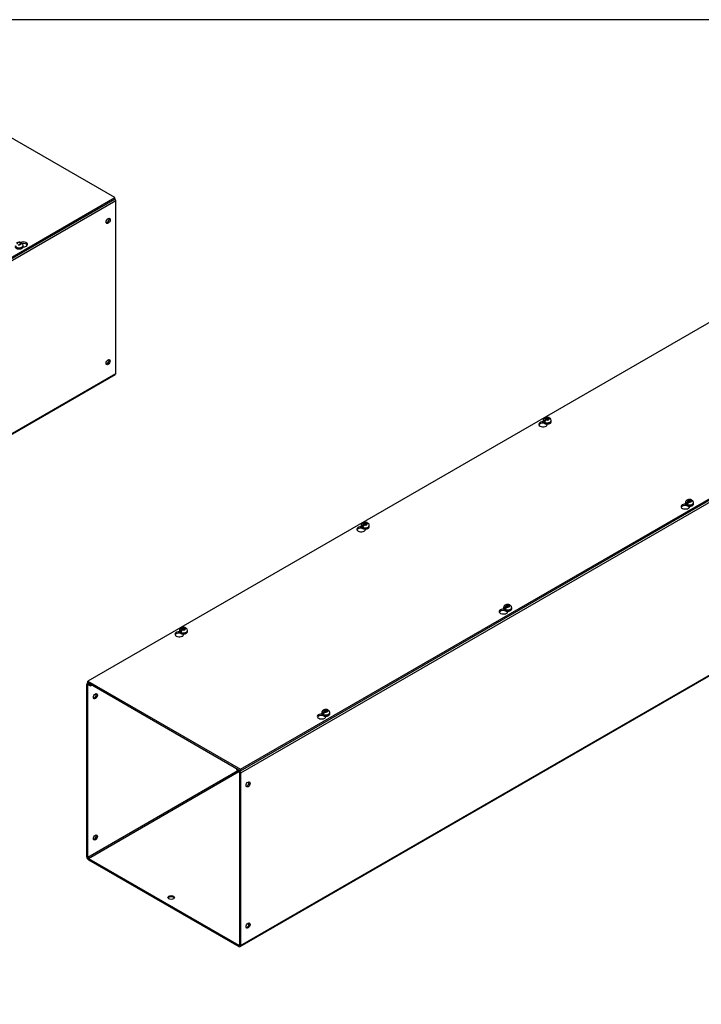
# Model space of a CAD drawing. Header units: inches. Extents: x 1 to 299, y -2 to 199.
# Tile 6 of 7: x 236 to 268, y 153 to 199. Entities that reach past the tile are written whole.
import ezdxf

# ---------------------------------------------------------------- set-up
doc = ezdxf.new("R2010")
doc.units = ezdxf.units.IN
doc.header["$MEASUREMENT"] = 0
for name, color, linetype in [('COM56313-2', 7, 'Continuous'), ('COM56319-2', 7, 'Continuous'), ('Default', 7, 'Continuous'), ('SCS19515', 7, 'Continuous')]:
    doc.layers.add(name, color=color, linetype=linetype)

# ---------------------------------------------------------------- blocks, each defined once
blk = doc.blocks.new('SE5')
at = {"layer": 'COM56313-2', "color": 7, "linetype": 'Continuous'}
for p, q in [((297.029, 193.162), (246.117, 163.768)), ((246.095, 155.672), (297.006, 185.066)), ((246.117, 155.721), (297.029, 185.115)), ((238.944, 159.862), (238.944, 167.91)), ((239.011, 167.985), (238.966, 167.959)), ((238.995, 167.88), (239.02, 167.895)), ((238.995, 159.833), (238.995, 167.88)), ((239.042, 167.967), (239.02, 167.954)), ((239.02, 167.954), (239.121, 167.896)), ((239.02, 167.895), (239.121, 167.837)), ((239.121, 167.896), (239.143, 167.909)), ((239.121, 167.837), (239.121, 167.896)), ((239.121, 167.837), (239.194, 167.879)), ((245.99, 163.871), (238.995, 159.833)), ((239.02, 159.789), (246.041, 163.842)), ((245.962, 163.971), (245.94, 163.959)), ((245.94, 163.959), (246.041, 163.901)), ((245.94, 163.9), (245.94, 163.959)), ((245.94, 163.9), (246.041, 163.842)), ((246.041, 163.901), (246.063, 163.914)), ((246.066, 163.798), (246.066, 155.75)), ((246.117, 163.768), (246.117, 155.721)), ((239.02, 159.789), (246.041, 155.736)), ((239.02, 159.73), (246.041, 155.677)), ((246.066, 155.75), (246.041, 155.736))]:
    blk.add_line(p, q, dxfattribs=at)
for centre, major_axis, start_param, end_param in [((239.02, 167.866), (0.054, -0.0935), 2.356194, 3.926991), ((239.02, 167.866), (0.018, -0.0312), 2.356194, 3.926991), ((239.298, 167.386), (-0.066, -0.115), 0.392819, 2.748773), ((246.041, 163.813), (-0.054, 0.0935), 3.926991, 5.497787), ((246.041, 163.813), (-0.018, 0.0312), 3.926991, 5.497787), ((246.42, 163.274), (0.066, 0.115), 3.534412, 5.890366), ((239.298, 160.795), (-0.066, -0.115), 0.392819, 2.748773), ((239.02, 159.818), (-0.054, 0.0935), 0.785398, 2.356194), ((239.02, 159.818), (-0.018, 0.0312), 0.785398, 2.356194), ((242.884, 157.908), (0.156, 0), 0.331895, 2.809698), ((246.42, 156.683), (0.066, 0.115), 3.534412, 5.890366), ((246.041, 155.765), (-0.018, 0.0312), 2.356194, 3.926991), ((246.041, 155.765), (-0.054, 0.0935), 2.356194, 3.926991)]:
    blk.add_ellipse(centre, major_axis=major_axis, ratio=0.57735, start_param=start_param, end_param=end_param, dxfattribs=at)
for centre, major_axis in [((239.348, 167.356), (-0.066, -0.115)), ((246.47, 163.244), (0.066, 0.115)), ((239.348, 160.765), (-0.066, -0.115)), ((242.884, 157.966), (0.156, 0)), ((246.47, 156.654), (0.067, 0.115))]:
    blk.add_ellipse(centre, major_axis=major_axis, ratio=0.57735, dxfattribs=at)
at = {"layer": 'COM56319-2', "color": 7, "linetype": 'Continuous'}
for p, q in [((289.856, 197.43), (238.988, 168.062)), ((246.117, 163.946), (296.984, 193.314)), ((246.117, 163.882), (296.984, 193.251)), ((260.255, 180.098), (260.255, 180.123)), ((260.255, 180.098), (260.271, 180.107)), ((260.432, 180.031), (260.432, 180.059)), ((266.897, 176.262), (266.897, 176.288)), ((266.897, 176.262), (266.913, 176.272)), ((267.074, 176.196), (267.074, 176.224)), ((251.769, 175.199), (251.769, 175.224)), ((251.769, 175.199), (251.785, 175.208)), ((251.946, 175.132), (251.946, 175.16)), ((258.412, 171.364), (258.412, 171.389)), ((258.412, 171.364), (258.428, 171.373)), ((258.589, 171.297), (258.589, 171.325)), ((243.284, 170.3), (243.284, 170.325)), ((243.284, 170.3), (243.3, 170.309)), ((243.461, 170.233), (243.461, 170.261)), ((238.988, 168.062), (246.117, 163.946)), ((238.988, 167.998), (238.988, 168.062)), ((238.988, 167.998), (246.117, 163.882)), ((249.927, 166.465), (249.927, 166.49)), ((249.927, 166.465), (249.943, 166.474)), ((250.104, 166.398), (250.104, 166.426)), ((246.117, 163.882), (246.117, 163.946))]:
    blk.add_line(p, q, dxfattribs=at)
for centre, major_axis, start_param, end_param in [((260.23, 180.045), (0.203, 0), 1.533269, 6.405229), ((260.23, 179.981), (-0.203, 0), 4.590345, 6.008059), ((266.873, 176.21), (0.203, 0), 1.533269, 6.405229), ((266.873, 176.146), (-0.203, 0), 4.590345, 6.008059), ((251.745, 175.146), (0.203, 0), 1.533269, 6.405229), ((251.745, 175.082), (-0.203, 0), 4.590345, 6.008059), ((258.387, 171.311), (0.203, 0), 1.533269, 6.405229), ((258.387, 171.247), (-0.203, 0), 4.590345, 6.008059), ((243.26, 170.247), (0.203, 0), 1.533269, 6.405229), ((243.26, 170.183), (-0.203, 0), 4.590345, 6.008059), ((249.902, 166.412), (0.203, 0), 1.533269, 6.405229), ((249.902, 166.348), (-0.203, 0), 4.590345, 6.008059)]:
    blk.add_ellipse(centre, major_axis=major_axis, ratio=0.57735, start_param=start_param, end_param=end_param, dxfattribs=at)
at = {"layer": 'SCS19515', "color": 7, "linetype": 'Continuous'}
for p, q in [((260.235, 180.225), (260.235, 180.176)), ((260.343, 180.216), (260.271, 180.175)), ((260.366, 180.291), (260.336, 180.273)), ((260.366, 180.331), (260.436, 180.331)), ((260.366, 180.291), (260.366, 180.331)), ((260.366, 180.291), (260.366, 180.24)), ((260.366, 180.27), (260.436, 180.27)), ((260.378, 180.249), (260.409, 180.267)), ((260.478, 180.267), (260.409, 180.267)), ((260.467, 180.349), (260.436, 180.331)), ((260.436, 180.27), (260.436, 180.331)), ((260.478, 180.294), (260.436, 180.27)), ((260.478, 180.307), (260.509, 180.324)), ((260.478, 180.307), (260.478, 180.267)), ((260.61, 180.176), (260.61, 180.225)), ((267.009, 176.456), (266.978, 176.438)), ((267.009, 176.496), (267.079, 176.496)), ((267.009, 176.456), (267.009, 176.496)), ((267.009, 176.456), (267.009, 176.405)), ((267.009, 176.435), (267.079, 176.435)), ((267.109, 176.514), (267.079, 176.496)), ((267.079, 176.435), (267.079, 176.496)), ((267.121, 176.459), (267.079, 176.435)), ((267.121, 176.472), (267.152, 176.489)), ((267.121, 176.472), (267.121, 176.431)), ((266.877, 176.39), (266.877, 176.341)), ((266.985, 176.381), (266.914, 176.34)), ((267.021, 176.414), (267.051, 176.431)), ((267.121, 176.431), (267.051, 176.431)), ((267.252, 176.341), (267.252, 176.39)), ((251.75, 175.326), (251.75, 175.277)), ((251.857, 175.317), (251.786, 175.276)), ((251.881, 175.392), (251.85, 175.374)), ((251.881, 175.432), (251.951, 175.432)), ((251.881, 175.392), (251.881, 175.432)), ((251.881, 175.392), (251.881, 175.341)), ((251.881, 175.371), (251.951, 175.371)), ((251.893, 175.35), (251.924, 175.368)), ((251.993, 175.368), (251.924, 175.368)), ((251.982, 175.45), (251.951, 175.432)), ((251.951, 175.371), (251.951, 175.432)), ((251.993, 175.395), (251.951, 175.371)), ((251.993, 175.408), (252.024, 175.426)), ((251.993, 175.408), (251.993, 175.368)), ((252.125, 175.277), (252.125, 175.326)), ((258.392, 171.491), (258.392, 171.442)), ((258.5, 171.482), (258.428, 171.441)), ((258.524, 171.557), (258.493, 171.539)), ((258.524, 171.597), (258.593, 171.597)), ((258.524, 171.557), (258.524, 171.597)), ((258.524, 171.557), (258.524, 171.506)), ((258.524, 171.536), (258.593, 171.536)), ((258.535, 171.515), (258.566, 171.532)), ((258.636, 171.532), (258.566, 171.532)), ((258.624, 171.615), (258.593, 171.597)), ((258.593, 171.536), (258.593, 171.597)), ((258.636, 171.56), (258.593, 171.536)), ((258.636, 171.573), (258.666, 171.59)), ((258.636, 171.573), (258.636, 171.532)), ((258.767, 171.442), (258.767, 171.491)), ((243.396, 170.493), (243.365, 170.475)), ((243.396, 170.533), (243.465, 170.533)), ((243.396, 170.493), (243.396, 170.533)), ((243.396, 170.493), (243.396, 170.442)), ((243.396, 170.472), (243.465, 170.472)), ((243.407, 170.451), (243.438, 170.469)), ((243.508, 170.469), (243.438, 170.469)), ((243.496, 170.551), (243.465, 170.533)), ((243.465, 170.472), (243.465, 170.533)), ((243.508, 170.496), (243.465, 170.472)), ((243.508, 170.509), (243.539, 170.527)), ((243.508, 170.509), (243.508, 170.469)), ((243.264, 170.427), (243.264, 170.378)), ((243.372, 170.418), (243.301, 170.377)), ((243.639, 170.378), (243.639, 170.427)), ((249.907, 166.592), (249.907, 166.543)), ((250.015, 166.583), (249.943, 166.542)), ((250.038, 166.658), (250.008, 166.64)), ((250.038, 166.698), (250.108, 166.698)), ((250.038, 166.658), (250.038, 166.698)), ((250.038, 166.658), (250.038, 166.607)), ((250.038, 166.637), (250.108, 166.637)), ((250.05, 166.616), (250.081, 166.633)), ((250.15, 166.633), (250.081, 166.633)), ((250.139, 166.716), (250.108, 166.698)), ((250.108, 166.637), (250.108, 166.698)), ((250.15, 166.661), (250.108, 166.637)), ((250.15, 166.674), (250.181, 166.691)), ((250.15, 166.674), (250.15, 166.633)), ((250.282, 166.543), (250.282, 166.592))]:
    blk.add_line(p, q, dxfattribs=at)
for centre, radius, start, end in [((260.413, 180.152), 0.144, 122.6431, 170.9725), ((260.455, 180.128), 0.144, 122.6435, 170.9722), ((260.488, 180.229), 0.121, 358.2058, 53.5317), ((267.056, 176.317), 0.144, 122.6431, 170.9725), ((267.131, 176.394), 0.121, 358.2058, 53.5317), ((267.098, 176.293), 0.144, 122.6435, 170.9722), ((251.928, 175.253), 0.144, 122.6431, 170.9725), ((251.97, 175.229), 0.144, 122.6435, 170.9722), ((252.003, 175.33), 0.121, 358.2058, 53.5317), ((258.57, 171.418), 0.144, 122.6431, 170.9725), ((258.613, 171.394), 0.144, 122.6435, 170.9722), ((258.645, 171.495), 0.121, 358.2058, 53.5317), ((243.442, 170.354), 0.144, 122.6431, 170.9725), ((243.518, 170.431), 0.121, 358.2058, 53.5317), ((243.485, 170.33), 0.144, 122.6435, 170.9722), ((250.085, 166.519), 0.144, 122.6431, 170.9725), ((250.127, 166.495), 0.144, 122.6435, 170.9722), ((250.16, 166.596), 0.121, 358.2058, 53.5317)]:
    blk.add_arc(centre, radius, start, end, dxfattribs=at)
for centre, major_axis, start_param, end_param in [((260.422, 180.225), (0.187, 0), 3.141546, 6.282631), ((260.422, 180.176), (-0.187, 0), 0, 3.141593), ((260.422, 180.238), (-0.186, 0), 0.623612, 0.947184), ((260.422, 180.299), (0.0975, 0), 1.098165, 3.614224), ((260.422, 180.299), (-0.0975, 0), 1.098165, 3.614224), ((267.065, 176.464), (0.0975, 0), 1.098165, 3.614224), ((267.065, 176.464), (-0.0975, 0), 1.098165, 3.614224), ((267.065, 176.39), (0.187, 0), 3.141546, 6.282631), ((267.065, 176.341), (-0.187, 0), 0, 3.141593), ((267.065, 176.403), (-0.186, 0), 0.623612, 0.947184), ((251.937, 175.326), (0.188, 0), 3.141546, 6.282631), ((251.937, 175.277), (-0.188, 0), 0, 3.141593), ((251.937, 175.339), (-0.186, 0), 0.623612, 0.947184), ((251.937, 175.4), (0.0975, 0), 1.098165, 3.614224), ((251.937, 175.4), (-0.0975, 0), 1.098165, 3.614224), ((258.58, 171.491), (0.188, 0), 3.141546, 6.282631), ((258.58, 171.442), (-0.188, 0), 0, 3.141593), ((258.58, 171.504), (-0.186, 0), 0.623612, 0.947184), ((258.58, 171.565), (0.0975, 0), 1.098165, 3.614224), ((258.58, 171.565), (-0.0975, 0), 1.098165, 3.614224), ((243.452, 170.501), (0.0975, 0), 1.098165, 3.614224), ((243.452, 170.501), (-0.0975, 0), 1.098165, 3.614224), ((243.452, 170.427), (0.187, 0), 3.141546, 6.282631), ((243.452, 170.378), (-0.187, 0), 0, 3.141593), ((243.452, 170.44), (-0.186, 0), 0.623612, 0.947184), ((250.094, 166.592), (0.187, 0), 3.141546, 6.282631), ((250.094, 166.543), (-0.187, 0), 0, 3.141593), ((250.094, 166.605), (-0.186, 0), 0.623612, 0.947184), ((250.094, 166.666), (0.0975, 0), 1.098165, 3.614224), ((250.094, 166.666), (-0.0975, 0), 1.098165, 3.614224)]:
    blk.add_ellipse(centre, major_axis=major_axis, ratio=0.57735, start_param=start_param, end_param=end_param, dxfattribs=at)
for points, knots in [([(260.509, 180.355), (260.499, 180.359), (260.479, 180.367), (260.44, 180.372), (260.395, 180.372), (260.351, 180.363), (260.311, 180.346), (260.279, 180.323), (260.255, 180.296), (260.24, 180.265), (260.234, 180.24), (260.235, 180.227), (260.236, 180.225)], [0, 0, 0, 0, 0.076721, 0.196343, 0.317325, 0.441137, 0.570331, 0.681737, 0.785914, 0.886187, 0.985112, 1, 1, 1, 1]), ([(260.236, 180.177), (260.235, 180.175), (260.234, 180.165), (260.241, 180.144), (260.256, 180.118), (260.281, 180.096), (260.313, 180.078), (260.352, 180.065), (260.395, 180.058), (260.44, 180.057), (260.484, 180.063), (260.524, 180.075), (260.56, 180.093), (260.587, 180.115), (260.603, 180.141), (260.611, 180.164), (260.609, 180.175), (260.609, 180.179)], [0, 0, 0, 0, 0.009441, 0.079215, 0.14835, 0.220389, 0.296015, 0.373211, 0.450276, 0.527167, 0.604184, 0.681613, 0.759858, 0.839138, 0.908633, 0.975226, 1, 1, 1, 1]), ([(260.531, 180.325), (260.531, 180.329), (260.53, 180.333), (260.527, 180.339), (260.525, 180.342), (260.522, 180.348), (260.519, 180.35), (260.514, 180.354), (260.512, 180.355), (260.506, 180.357), (260.503, 180.358), (260.496, 180.358), (260.493, 180.358), (260.485, 180.357), (260.482, 180.356), (260.474, 180.353), (260.471, 180.351), (260.467, 180.349)], [0, 0, 0, 0, 0.125, 0.125, 0.25, 0.25, 0.375, 0.375, 0.5, 0.5, 0.625, 0.625, 0.75, 0.75, 0.875, 0.875, 1, 1, 1, 1]), ([(260.509, 180.324), (260.513, 180.327), (260.517, 180.329), (260.524, 180.331), (260.528, 180.332), (260.535, 180.334), (260.539, 180.334), (260.545, 180.333), (260.548, 180.333), (260.554, 180.331), (260.557, 180.329), (260.56, 180.327), (260.56, 180.327), (260.56, 180.327)], [0, 0, 0, 0, 0.125, 0.125, 0.25, 0.25, 0.375, 0.375, 0.5, 0.5, 0.625, 0.625, 0.6405127, 0.6405127, 0.6405127, 0.6405127]), ([(267.151, 176.52), (267.142, 176.524), (267.122, 176.532), (267.082, 176.537), (267.038, 176.536), (266.993, 176.528), (266.953, 176.511), (266.921, 176.488), (266.897, 176.461), (266.883, 176.43), (266.876, 176.404), (266.878, 176.392), (266.878, 176.39)], [0, 0, 0, 0, 0.076721, 0.196343, 0.317325, 0.441137, 0.570331, 0.681737, 0.785914, 0.886187, 0.985112, 1, 1, 1, 1]), ([(267.174, 176.49), (267.173, 176.494), (267.172, 176.497), (267.17, 176.504), (267.168, 176.507), (267.164, 176.512), (267.162, 176.515), (267.157, 176.519), (267.154, 176.52), (267.148, 176.522), (267.145, 176.523), (267.139, 176.523), (267.135, 176.523), (267.128, 176.522), (267.124, 176.521), (267.117, 176.518), (267.113, 176.516), (267.109, 176.514)], [0, 0, 0, 0, 0.125, 0.125, 0.25, 0.25, 0.375, 0.375, 0.5, 0.5, 0.625, 0.625, 0.75, 0.75, 0.875, 0.875, 1, 1, 1, 1]), ([(267.152, 176.489), (267.156, 176.492), (267.159, 176.493), (267.167, 176.496), (267.17, 176.497), (267.178, 176.499), (267.181, 176.499), (267.188, 176.498), (267.191, 176.498), (267.197, 176.496), (267.199, 176.494), (267.202, 176.492), (267.202, 176.492), (267.203, 176.491)], [0, 0, 0, 0, 0.125, 0.125, 0.25, 0.25, 0.375, 0.375, 0.5, 0.5, 0.625, 0.625, 0.6405127, 0.6405127, 0.6405127, 0.6405127]), ([(266.878, 176.341), (266.878, 176.34), (266.876, 176.33), (266.883, 176.309), (266.898, 176.283), (266.923, 176.261), (266.956, 176.243), (266.995, 176.23), (267.038, 176.223), (267.083, 176.222), (267.126, 176.228), (267.167, 176.24), (267.202, 176.258), (267.229, 176.28), (267.246, 176.306), (267.253, 176.329), (267.252, 176.34), (267.251, 176.344)], [0, 0, 0, 0, 0.009441, 0.079215, 0.14835, 0.220389, 0.296015, 0.373211, 0.450276, 0.527167, 0.604184, 0.681613, 0.759858, 0.839138, 0.908633, 0.975226, 1, 1, 1, 1]), ([(252.023, 175.456), (252.014, 175.46), (251.994, 175.468), (251.955, 175.473), (251.91, 175.473), (251.865, 175.464), (251.826, 175.447), (251.793, 175.424), (251.77, 175.397), (251.755, 175.366), (251.749, 175.341), (251.75, 175.328), (251.75, 175.326)], [0, 0, 0, 0, 0.076721, 0.196343, 0.317325, 0.441137, 0.570331, 0.681737, 0.785914, 0.886187, 0.985112, 1, 1, 1, 1]), ([(251.75, 175.278), (251.75, 175.276), (251.748, 175.266), (251.755, 175.245), (251.771, 175.219), (251.795, 175.197), (251.828, 175.179), (251.867, 175.166), (251.91, 175.159), (251.955, 175.158), (251.998, 175.164), (252.039, 175.176), (252.074, 175.194), (252.101, 175.216), (252.118, 175.242), (252.125, 175.265), (252.124, 175.276), (252.123, 175.28)], [0, 0, 0, 0, 0.009441, 0.079215, 0.14835, 0.220389, 0.296015, 0.373211, 0.450276, 0.527167, 0.604184, 0.681613, 0.759858, 0.839138, 0.908633, 0.975226, 1, 1, 1, 1]), ([(252.046, 175.426), (252.045, 175.43), (252.044, 175.434), (252.042, 175.44), (252.04, 175.443), (252.036, 175.449), (252.034, 175.451), (252.029, 175.455), (252.026, 175.456), (252.021, 175.458), (252.017, 175.459), (252.011, 175.459), (252.007, 175.459), (252, 175.458), (251.996, 175.457), (251.989, 175.454), (251.985, 175.452), (251.982, 175.45)], [0, 0, 0, 0, 0.125, 0.125, 0.25, 0.25, 0.375, 0.375, 0.5, 0.5, 0.625, 0.625, 0.75, 0.75, 0.875, 0.875, 1, 1, 1, 1]), ([(252.024, 175.426), (252.028, 175.428), (252.032, 175.43), (252.039, 175.432), (252.043, 175.433), (252.05, 175.435), (252.053, 175.435), (252.06, 175.434), (252.063, 175.434), (252.069, 175.432), (252.072, 175.43), (252.074, 175.428), (252.075, 175.428), (252.075, 175.428)], [0, 0, 0, 0, 0.125, 0.125, 0.25, 0.25, 0.375, 0.375, 0.5, 0.5, 0.625, 0.625, 0.6405127, 0.6405127, 0.6405127, 0.6405127]), ([(258.393, 171.442), (258.393, 171.441), (258.391, 171.431), (258.398, 171.41), (258.413, 171.384), (258.438, 171.362), (258.47, 171.344), (258.509, 171.331), (258.553, 171.324), (258.597, 171.323), (258.641, 171.329), (258.682, 171.341), (258.717, 171.359), (258.744, 171.381), (258.76, 171.407), (258.768, 171.43), (258.766, 171.441), (258.766, 171.445)], [0, 0, 0, 0, 0.009441, 0.079215, 0.14835, 0.220389, 0.296015, 0.373211, 0.450276, 0.527167, 0.604184, 0.681613, 0.759858, 0.839138, 0.908633, 0.975226, 1, 1, 1, 1]), ([(258.666, 171.621), (258.657, 171.625), (258.637, 171.633), (258.597, 171.638), (258.552, 171.638), (258.508, 171.629), (258.468, 171.612), (258.436, 171.589), (258.412, 171.562), (258.398, 171.531), (258.391, 171.505), (258.393, 171.493), (258.393, 171.491)], [0, 0, 0, 0, 0.076721, 0.196343, 0.317325, 0.441137, 0.570331, 0.681737, 0.785914, 0.886187, 0.985112, 1, 1, 1, 1]), ([(258.688, 171.591), (258.688, 171.595), (258.687, 171.598), (258.684, 171.605), (258.683, 171.608), (258.679, 171.614), (258.677, 171.616), (258.672, 171.62), (258.669, 171.621), (258.663, 171.623), (258.66, 171.624), (258.653, 171.624), (258.65, 171.624), (258.643, 171.623), (258.639, 171.622), (258.632, 171.619), (258.628, 171.617), (258.624, 171.615)], [0, 0, 0, 0, 0.125, 0.125, 0.25, 0.25, 0.375, 0.375, 0.5, 0.5, 0.625, 0.625, 0.75, 0.75, 0.875, 0.875, 1, 1, 1, 1]), ([(258.666, 171.59), (258.67, 171.593), (258.674, 171.594), (258.682, 171.597), (258.685, 171.598), (258.692, 171.6), (258.696, 171.6), (258.702, 171.599), (258.706, 171.599), (258.711, 171.597), (258.714, 171.595), (258.717, 171.593), (258.717, 171.593), (258.717, 171.592)], [0, 0, 0, 0, 0.125, 0.125, 0.25, 0.25, 0.375, 0.375, 0.5, 0.5, 0.625, 0.625, 0.6405127, 0.6405127, 0.6405127, 0.6405127]), ([(243.538, 170.557), (243.529, 170.561), (243.509, 170.569), (243.469, 170.574), (243.425, 170.574), (243.38, 170.565), (243.34, 170.548), (243.308, 170.525), (243.284, 170.498), (243.27, 170.467), (243.263, 170.442), (243.265, 170.429), (243.265, 170.427)], [0, 0, 0, 0, 0.076721, 0.196343, 0.317325, 0.441137, 0.570331, 0.681737, 0.785914, 0.886187, 0.985112, 1, 1, 1, 1]), ([(243.561, 170.527), (243.56, 170.531), (243.559, 170.535), (243.556, 170.541), (243.555, 170.544), (243.551, 170.55), (243.549, 170.552), (243.544, 170.556), (243.541, 170.557), (243.535, 170.559), (243.532, 170.56), (243.526, 170.56), (243.522, 170.56), (243.515, 170.559), (243.511, 170.558), (243.504, 170.555), (243.5, 170.553), (243.496, 170.551)], [0, 0, 0, 0, 0.125, 0.125, 0.25, 0.25, 0.375, 0.375, 0.5, 0.5, 0.625, 0.625, 0.75, 0.75, 0.875, 0.875, 1, 1, 1, 1]), ([(243.539, 170.527), (243.542, 170.529), (243.546, 170.531), (243.554, 170.533), (243.557, 170.534), (243.564, 170.536), (243.568, 170.536), (243.575, 170.535), (243.578, 170.535), (243.584, 170.533), (243.586, 170.531), (243.589, 170.529), (243.589, 170.529), (243.59, 170.529)], [0, 0, 0, 0, 0.125, 0.125, 0.25, 0.25, 0.375, 0.375, 0.5, 0.5, 0.625, 0.625, 0.6405127, 0.6405127, 0.6405127, 0.6405127]), ([(243.265, 170.379), (243.265, 170.377), (243.263, 170.367), (243.27, 170.346), (243.285, 170.32), (243.31, 170.298), (243.343, 170.28), (243.382, 170.267), (243.425, 170.26), (243.469, 170.259), (243.513, 170.265), (243.554, 170.277), (243.589, 170.295), (243.616, 170.318), (243.633, 170.343), (243.64, 170.366), (243.639, 170.377), (243.638, 170.381)], [0, 0, 0, 0, 0.009441, 0.079215, 0.14835, 0.220389, 0.296015, 0.373211, 0.450276, 0.527167, 0.604184, 0.681613, 0.759858, 0.839138, 0.908633, 0.975226, 1, 1, 1, 1]), ([(250.181, 166.722), (250.171, 166.726), (250.151, 166.734), (250.112, 166.739), (250.067, 166.739), (250.023, 166.73), (249.983, 166.713), (249.951, 166.69), (249.927, 166.663), (249.912, 166.632), (249.906, 166.606), (249.907, 166.594), (249.908, 166.592)], [0, 0, 0, 0, 0.076721, 0.196343, 0.317325, 0.441137, 0.570331, 0.681737, 0.785914, 0.886187, 0.985112, 1, 1, 1, 1]), ([(249.908, 166.543), (249.907, 166.542), (249.906, 166.532), (249.913, 166.511), (249.928, 166.485), (249.953, 166.463), (249.985, 166.445), (250.024, 166.432), (250.067, 166.425), (250.112, 166.424), (250.156, 166.43), (250.196, 166.442), (250.232, 166.46), (250.259, 166.482), (250.275, 166.508), (250.283, 166.531), (250.281, 166.542), (250.281, 166.546)], [0, 0, 0, 0, 0.009441, 0.079215, 0.14835, 0.220389, 0.296015, 0.373211, 0.450276, 0.527167, 0.604184, 0.681613, 0.759858, 0.839138, 0.908633, 0.975226, 1, 1, 1, 1]), ([(250.203, 166.692), (250.203, 166.696), (250.202, 166.7), (250.199, 166.706), (250.197, 166.709), (250.194, 166.715), (250.191, 166.717), (250.186, 166.721), (250.184, 166.722), (250.178, 166.724), (250.175, 166.725), (250.168, 166.725), (250.165, 166.725), (250.157, 166.724), (250.154, 166.723), (250.146, 166.72), (250.143, 166.718), (250.139, 166.716)], [0, 0, 0, 0, 0.125, 0.125, 0.25, 0.25, 0.375, 0.375, 0.5, 0.5, 0.625, 0.625, 0.75, 0.75, 0.875, 0.875, 1, 1, 1, 1]), ([(250.181, 166.691), (250.185, 166.694), (250.189, 166.695), (250.196, 166.698), (250.2, 166.699), (250.207, 166.701), (250.211, 166.701), (250.217, 166.7), (250.22, 166.7), (250.226, 166.698), (250.229, 166.696), (250.232, 166.694), (250.232, 166.694), (250.232, 166.694)], [0, 0, 0, 0, 0.125, 0.125, 0.25, 0.25, 0.375, 0.375, 0.5, 0.5, 0.625, 0.625, 0.6405127, 0.6405127, 0.6405127, 0.6405127])]:
    blk.add_open_spline(points, degree=3, knots=knots, dxfattribs=at)
blk = doc.blocks.new('SE7')
at = {"layer": 'COM56313-2', "color": 7, "linetype": 'Continuous'}
for p, q in [((240.296, 190.471), (189.384, 161.077)), ((240.296, 182.424), (240.296, 190.471)), ((189.384, 153.03), (240.296, 182.424)), ((189.362, 152.98), (240.273, 182.374))]:
    blk.add_line(p, q, dxfattribs=at)
for centre, major_axis, start_param, end_param in [((240.219, 190.515), (0.054, -0.0935), 0.785398, 1.92132), ((239.891, 189.568), (-0.067, -0.115), 0.392819, 2.748773), ((239.891, 182.977), (-0.067, -0.115), 0.392819, 2.748773), ((240.219, 182.468), (-0.054, 0.0935), 3.141593, 3.926991)]:
    blk.add_ellipse(centre, major_axis=major_axis, ratio=0.57735, start_param=start_param, end_param=end_param, dxfattribs=at)
for centre, major_axis in [((239.942, 189.539), (-0.067, -0.115)), ((239.942, 182.948), (-0.066, -0.115))]:
    blk.add_ellipse(centre, major_axis=major_axis, ratio=0.57735, dxfattribs=at)
at = {"layer": 'COM56319-2', "color": 7, "linetype": 'Continuous'}
for p, q in [((240.252, 190.623), (233.123, 194.739)), ((189.384, 161.255), (240.252, 190.623)), ((189.384, 161.191), (240.252, 190.559)), ((240.252, 190.559), (240.252, 190.623))]:
    blk.add_line(p, q, dxfattribs=at)
for centre, major_axis, start_param, end_param in [((235.98, 188.438), (-0.203, 0), 1.526478, 5.348841), ((235.98, 188.374), (0.203, 0), 0.275127, 1.78993)]:
    blk.add_ellipse(centre, major_axis=major_axis, ratio=0.57735, start_param=start_param, end_param=end_param, dxfattribs=at)
at = {"layer": 'SCS19515', "color": 7, "linetype": 'Continuous'}
for p, q in [((235.844, 188.437), (235.774, 188.437)), ((235.832, 188.52), (235.802, 188.502)), ((235.844, 188.465), (235.802, 188.441)), ((235.844, 188.477), (235.875, 188.495)), ((235.844, 188.477), (235.844, 188.437)), ((235.975, 188.347), (235.975, 188.396))]:
    blk.add_line(p, q, dxfattribs=at)
for centre, radius, start, end in [((235.788, 188.302), 0.241, 68.9205, 118.2742), ((235.852, 188.398), 0.123, 359.1741, 53.3843)]:
    blk.add_arc(centre, radius, start, end, dxfattribs=at)
for centre, major_axis, start_param, end_param in [((235.788, 188.396), (-0.187, 0), 0, 3.141546), ((235.788, 188.47), (0.0975, 0), 1.098165, 3.614224), ((235.788, 188.47), (-0.0975, 0), 1.098165, 3.614224), ((235.788, 188.347), (0.188, 0), 3.141593, 6.283185)]:
    blk.add_ellipse(centre, major_axis=major_axis, ratio=0.57735, start_param=start_param, end_param=end_param, dxfattribs=at)
for points, knots in [([(235.897, 188.496), (235.896, 188.499), (235.895, 188.503), (235.892, 188.51), (235.891, 188.513), (235.887, 188.518), (235.885, 188.521), (235.88, 188.524), (235.877, 188.526), (235.871, 188.528), (235.868, 188.529), (235.862, 188.529), (235.858, 188.529), (235.851, 188.528), (235.847, 188.526), (235.84, 188.524), (235.836, 188.522), (235.832, 188.52)], [0, 0, 0, 0, 0.125, 0.125, 0.25, 0.25, 0.375, 0.375, 0.5, 0.5, 0.625, 0.625, 0.75, 0.75, 0.875, 0.875, 1, 1, 1, 1]), ([(235.875, 188.495), (235.879, 188.497), (235.882, 188.499), (235.89, 188.502), (235.893, 188.503), (235.901, 188.504), (235.904, 188.505), (235.911, 188.504), (235.914, 188.503), (235.92, 188.501), (235.922, 188.5), (235.925, 188.498), (235.925, 188.497), (235.926, 188.497)], [0, 0, 0, 0, 0.125, 0.125, 0.25, 0.25, 0.375, 0.375, 0.5, 0.5, 0.625, 0.625, 0.6404409, 0.6404409, 0.6404409, 0.6404409]), ([(235.602, 188.344), (235.602, 188.337), (235.602, 188.322), (235.615, 188.298), (235.636, 188.275), (235.666, 188.255), (235.702, 188.24), (235.744, 188.23), (235.789, 188.227), (235.833, 188.23), (235.874, 188.24), (235.901, 188.251), (235.913, 188.258), (235.915, 188.259)], [0, 0, 0, 0, 0.062679, 0.156883, 0.253326, 0.354948, 0.4599, 0.565237, 0.670268, 0.775293, 0.880731, 0.981381, 1, 1, 1, 1]), ([(235.915, 188.259), (235.922, 188.263), (235.937, 188.273), (235.958, 188.293), (235.973, 188.32), (235.974, 188.337), (235.975, 188.347)], [0, 0, 0, 0, 0.16468, 0.476668, 0.74684, 1, 1, 1, 1])]:
    blk.add_open_spline(points, degree=3, knots=knots, dxfattribs=at)
blk = doc.blocks.new('BORDER')
at = {"layer": 'Default', "color": 7, "linetype": 'Continuous'}
blk.add_line((0, 27.86), (-41.86, 27.86), dxfattribs=at)

msp = doc.modelspace()

# ---------------------------------------------------------------- block references
at = {"layer": 'Default', "color": 7, "xscale": 7.12, "yscale": 7.12, "zscale": 7.12}
msp.add_blockref('BORDER', (299.411, 0.564), dxfattribs=at)
at = {"layer": 'Default'}
for name in ['SE5', 'SE7']:
    msp.add_blockref(name, (0, 0), dxfattribs=at)

doc.saveas('drawing.dxf')
